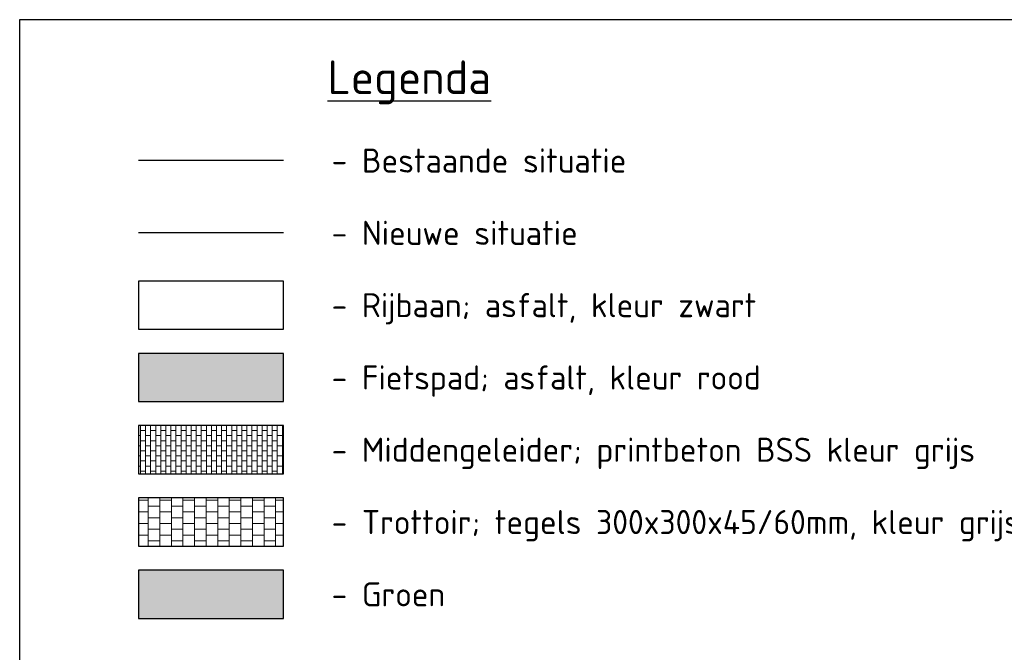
# Model space of a CAD drawing. Header units: metres. Extents: x 198714 to 199133, y 355604 to 356082.
# Tile 5 of 36: x 198838 to 198889, y 355656 to 355689. Entities that reach past the tile are written whole.
import ezdxf
from ezdxf.enums import TextEntityAlignment as Align

# ---------------------------------------------------------------- set-up
doc = ezdxf.new("R2010")
doc.units = ezdxf.units.M
for name, color, linetype, lineweight in [('- ONTWERPLIJNEN', 3, 'Continuous', 25), ('N-WE-VH-VERHARDING_TEGEL-300X300X45-A', 252, 'Continuous', 18), ('N-WE-VH_BETON_PRINTBETON-A', 252, 'Continuous', 5), ('X-XX-AL-LEGENDA-S', 2, 'Continuous', 25)]:
    doc.layers.add(name, color=color, linetype=linetype, lineweight=lineweight)
doc.layers.add('N-WE-VH-VERHARDING_ASFALT_DEKLAAG-G_ROOD', color=7, linetype='Continuous', lineweight=5, true_color=0xbf4040)
for name, color, linetype in [('N_PS_ALG_arceringen', 7, 'Continuous'), ('P_NS_ALG_arcering', 5, 'Continuous'), ('P_NS_ALG_legenda', 2, 'Continuous')]:
    doc.layers.add(name, color=color, linetype=linetype)
doc.layers.add('X-XX-AL-HULPLIJNEN', color=4, linetype='Continuous', lineweight=25, plot=False)
doc.styles.add('NLCS-ISO', font='NLCS-ISO.ttf')

msp = doc.modelspace()

# ---------------------------------------------------------------- hatches: boundary and pattern name
at = {"layer": 'N-WE-VH-VERHARDING_ASFALT_DEKLAAG-G_ROOD'}
msp.add_hatch(color=256, dxfattribs=at).paths.add_polyline_path([(198851.86, 355668.998), (198851.86, 355671.498), (198849.36, 355671.498), (198846.86, 355671.498), (198844.36, 355671.498), (198844.36, 355668.998)])
at = {"layer": 'N-WE-VH-VERHARDING_TEGEL-300X300X45-A'}
h = msp.add_hatch(dxfattribs=at)
h.set_pattern_fill('AVH-TEGEL_300X300_HALFST', color=256, scale=2, pattern_type=2)
h.set_pattern_definition([(0, (-15.54364, -43.42556), (0.6, 0.3), [0.6, -0.6]), (90, (-15.54364, -43.42556), (-0.6, 4e-17), [])])
h.paths.add_polyline_path([(198851.86, 355663.998), (198849.36, 355663.998), (198846.86, 355663.998), (198844.36, 355663.998), (198844.36, 355661.498), (198851.86, 355661.498)])
at = {"layer": 'N-WE-VH_BETON_PRINTBETON-A'}
h = msp.add_hatch(dxfattribs=at)
h.set_pattern_fill('AVH-BSS_KEIFORMAAT_HALFST', color=256, scale=2.5, style=0, pattern_type=2)
h.set_pattern_definition([(0, (192515.31903, 422166.3537), (0.2625, 0.2625), [0.2625, -0.2625]), (90, (192515.31903, 422166.3537), (-0.2625, 2e-17), [])])
h.paths.add_polyline_path([(198851.86, 355665.248), (198851.86, 355667.748), (198849.36, 355667.748), (198846.86, 355667.748), (198844.36, 355667.748), (198844.36, 355665.248)])
at = {"layer": 'N_PS_ALG_arceringen', "true_color": 0x8dd176}
h = msp.add_hatch(color=73, dxfattribs=at)
h.dxf.hatch_style = 1
h.paths.add_polyline_path([(198851.86, 355657.748), (198851.86, 355660.248), (198849.36, 355660.248), (198846.86, 355660.248), (198844.36, 355660.248), (198844.36, 355657.748)])

# ---------------------------------------------------------------- linework, layer by layer
at = {"layer": '- ONTWERPLIJNEN', "ltscale": 0.2, "flags": 128}
msp.add_lwpolyline([(198851.86, 355677.748), (198844.36, 355677.748)], dxfattribs=at)
at = {"color": 252, "ltscale": 0.2, "flags": 128}
msp.add_lwpolyline([(198851.86, 355681.498), (198844.36, 355681.498)], dxfattribs=at)
at = {"layer": 'P_NS_ALG_arcering', "color": 2}
for points in [[(198851.86, 355672.748), (198851.86, 355675.248), (198849.36, 355675.248), (198846.86, 355675.248), (198844.36, 355675.248), (198844.36, 355672.748)], [(198851.86, 355668.998), (198851.86, 355671.498), (198849.36, 355671.498), (198846.86, 355671.498), (198844.36, 355671.498), (198844.36, 355668.998)], [(198851.86, 355665.248), (198851.86, 355667.748), (198844.36, 355667.748), (198844.36, 355667.748), (198844.36, 355667.748), (198844.36, 355665.248)], [(198851.86, 355661.498), (198851.86, 355663.998), (198849.36, 355663.998), (198846.86, 355663.998), (198844.36, 355663.998), (198844.36, 355661.498)], [(198851.86, 355661.498), (198851.86, 355663.998), (198849.36, 355663.998), (198846.86, 355663.998), (198844.36, 355663.998), (198844.36, 355661.498)], [(198851.86, 355657.748), (198851.86, 355660.248), (198849.36, 355660.248), (198846.86, 355660.248), (198844.36, 355660.248), (198844.36, 355657.748)], [(198851.86, 355657.748), (198851.86, 355660.248), (198849.36, 355660.248), (198846.86, 355660.248), (198844.36, 355660.248), (198844.36, 355657.748)], [(198851.86, 355657.748), (198851.86, 355660.248), (198849.36, 355660.248), (198846.86, 355660.248), (198844.36, 355660.248), (198844.36, 355657.748)]]:
    msp.add_lwpolyline(points, close=True, dxfattribs=at)
at = {"layer": 'X-XX-AL-HULPLIJNEN', "ltscale": 0.2}
msp.add_lwpolyline([(198838.197, 355688.806), (198992.342, 355688.806), (198992.342, 355623.176), (198838.197, 355623.176)], close=True, dxfattribs=at)

# ---------------------------------------------------------------- texts
at = {"layer": 'P_NS_ALG_legenda', "color": 2, "style": 'NLCS-ISO'}
for s, p in [('- Rijbaan; asfalt, kleur zwart', (198854.36, 355673.998)), ('- Fietspad; asfalt, kleur rood', (198854.36, 355670.248)), ('- Middengeleider; printbeton BSS kleur grijs ', (198854.36, 355666.498)), ('- Trottoir; tegels 300x300x45/60mm, kleur grijs, halfsteensverband', (198854.36, 355662.748)), ('- Groen', (198854.36, 355658.998))]:
    msp.add_text(s, height=1.25, dxfattribs=at).set_placement(p, align=Align.MIDDLE_LEFT)
at = {"layer": 'X-XX-AL-LEGENDA-S', "color": 3, "style": 'NLCS-ISO'}
msp.add_text('%%ULegenda', height=1.75, dxfattribs=at).set_placement((198854.152, 355684.944))
at = {"layer": 'X-XX-AL-LEGENDA-S', "color": 2, "style": 'NLCS-ISO'}
for s, p in [('- Bestaande situatie', (198854.36, 355681.498)), ('- Nieuwe situatie', (198854.36, 355677.748))]:
    msp.add_text(s, height=1.25, dxfattribs=at).set_placement(p, align=Align.MIDDLE_LEFT)

doc.saveas('drawing.dxf')
